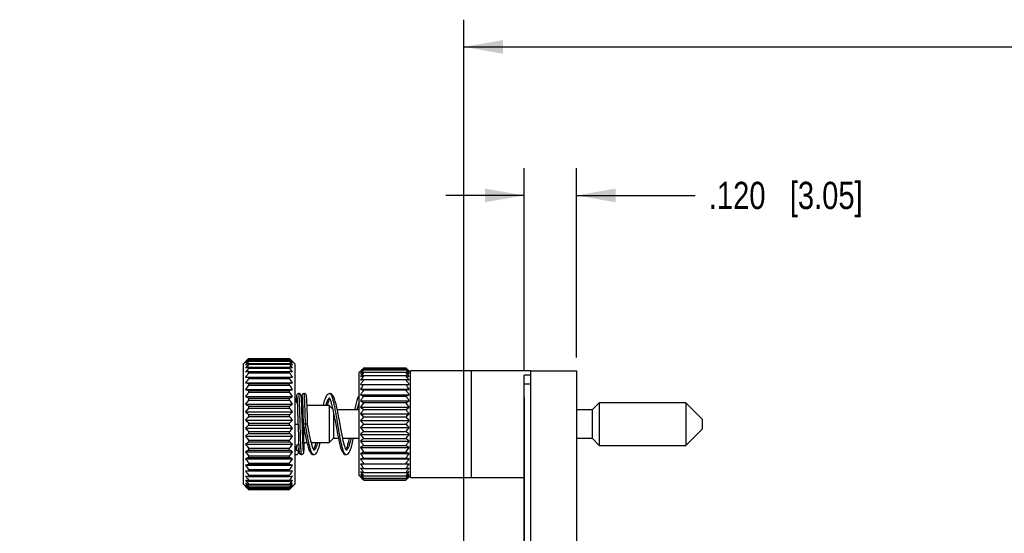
# Model space of a CAD drawing. Header units: inches. Extents: x 0 to 34, y 0 to 22.
# Tile 32 of 35: x 15 to 19.5, y 15.6 to 17.9. Entities that reach past the tile are written whole.
import ezdxf

# ---------------------------------------------------------------- set-up
doc = ezdxf.new("R2010")
doc.units = ezdxf.units.IN
doc.header["$LTSCALE"] = 1.87
doc.header["$MEASUREMENT"] = 0
doc.layers.get('0').update_dxf_attribs({"linetype": 'CONTINUOUS'})
doc.layers.add('DIMENSIONS', color=7, linetype='CONTINUOUS')
doc.styles.get("Standard").update_dxf_attribs({"font": 'txt', "width": 0.8})
doc.dimstyles.new('DIMSTYLE_1', dxfattribs={"dimtxt": 0.125, "dimasz": 0.18, "dimexe": 0.18, "dimexo": 0.0625, "dimgap": 0.09, "dimtad": 0, "dimtih": 1, "dimtoh": 1, "dimdec": 3, "dimlfac": 0.5, "dimzin": 4, "dimdsep": 46, "dimtxsty": 'STANDARD', "dimblk": '_FILLED', "dimblk1": '_FILLED', "dimblk2": '_FILLED', "dimcen": 0.09, "dimadec": 0, "dimazin": 0, "dimtp": 0.01, "dimtm": 0.01, "dimtfac": 1, "dimtdec": 3, "dimtofl": 0, "dimtmove": 0, "dimatfit": 3, "dimldrblk": '_FILLED', "dimfxl": 1, "dimtolj": 1, "dimtzin": 4, "dimarcsym": 0})

# ---------------------------------------------------------------- blocks, each defined once
blk = doc.blocks.new('_FILLED')
at = {"color": 0, "linetype": 'BYBLOCK'}
blk.add_solid([(0, 0), (-1, 0.174), (-1, -0.174)], dxfattribs=at)
blk = doc.blocks.new('*D0')
at = {"layer": 'DIMENSIONS', "color": 2, "linetype": 'CONTINUOUS'}
for p, q in [((17.2744, 16.2989), (17.2744, 17.2274)), ((17.5144, 16.3589), (17.5144, 17.2274)), ((17.2744, 17.1024), (16.9144, 17.1024)), ((17.5144, 17.1024), (18.0599, 17.1024))]:
    blk.add_line(p, q, dxfattribs=at)
at = {"layer": 'DIMENSIONS', "color": 2, "linetype": 'CONTINUOUS', "xscale": 0.18, "yscale": 0.18, "zscale": 0.18}
blk.add_blockref('_FILLED', (17.2744, 17.1024), dxfattribs=at)
at = {"layer": 'DIMENSIONS', "color": 2, "linetype": 'CONTINUOUS', "xscale": 0.18, "yscale": 0.18, "zscale": 0.18, "rotation": 180}
blk.add_blockref('_FILLED', (17.5144, 17.1024), dxfattribs=at)
at = {"layer": 'DIMENSIONS', "color": 2, "linetype": 'CONTINUOUS', "insert": (18.1224, 17.1649), "char_height": 0.125, "width": 1.125, "attachment_point": 1, "line_spacing_factor": 0.9}
blk.add_mtext('.120{\\Ftxt.shx;\\W1.000000;\\H0.125000; }[3.05]', dxfattribs=at)
blk = doc.blocks.new('*D1')
at = {"layer": 'DIMENSIONS', "color": 2, "linetype": 'CONTINUOUS'}
for p, q in [((17.2744, 16.1739), (17.2744, 15.1774)), ((16.9971, 14.7453), (16.9971, 15.4274)), ((16.9971, 15.3024), (16.146, 15.3024)), ((17.2744, 15.3024), (17.6344, 15.3024))]:
    blk.add_line(p, q, dxfattribs=at)
at = {"layer": 'DIMENSIONS', "color": 2, "linetype": 'CONTINUOUS', "xscale": 0.18, "yscale": 0.18, "zscale": 0.18}
blk.add_blockref('_FILLED', (16.9971, 15.3024), dxfattribs=at)
at = {"layer": 'DIMENSIONS', "color": 2, "linetype": 'CONTINUOUS', "xscale": 0.18, "yscale": 0.18, "zscale": 0.18, "rotation": 180}
blk.add_blockref('_FILLED', (17.2744, 15.3024), dxfattribs=at)
at = {"layer": 'DIMENSIONS', "color": 2, "linetype": 'CONTINUOUS', "insert": (16.0835, 15.3649), "char_height": 0.125, "width": 1.125, "attachment_point": 3, "line_spacing_factor": 0.9}
blk.add_mtext('.139{\\Ftxt.shx;\\W1.000000;\\H0.125000; }[3.52]', dxfattribs=at)
blk = doc.blocks.new('*D5')
at = {"layer": 'DIMENSIONS', "color": 2, "linetype": 'CONTINUOUS'}
for p, q in [((16.9971, 14.7453), (16.9971, 17.9093)), ((31.0429, 13.5976), (31.0429, 17.9093)), ((16.9971, 17.7843), (23.245, 17.7843)), ((31.0429, 17.7843), (24.795, 17.7843))]:
    blk.add_line(p, q, dxfattribs=at)
at = {"layer": 'DIMENSIONS', "color": 2, "linetype": 'CONTINUOUS', "xscale": 0.18, "yscale": 0.18, "zscale": 0.18, "rotation": 179.9999999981}
blk.add_blockref('_FILLED', (16.9971, 17.7843), dxfattribs=at)
at = {"layer": 'DIMENSIONS', "color": 2, "linetype": 'CONTINUOUS', "xscale": 0.18, "yscale": 0.18, "zscale": 0.18}
blk.add_blockref('_FILLED', (31.0429, 17.7843), dxfattribs=at)
at = {"layer": 'DIMENSIONS', "color": 2, "linetype": 'CONTINUOUS', "insert": (24.02, 17.8468), "char_height": 0.125, "width": 1.425, "attachment_point": 2, "line_spacing_factor": 0.9}
blk.add_mtext('7.023{\\Ftxt.shx;\\W1.000000;\\H0.125000; }[178.38]', dxfattribs=at)

msp = doc.modelspace()

# ---------------------------------------------------------------- linework, layer by layer
at = {"color": 7, "linetype": 'CONTINUOUS'}
for p, q in [((16.008, 16.3514), (15.9853, 16.3288)), ((15.9853, 15.776), (15.9853, 16.3288)), ((16.009, 16.3524), (16.008, 16.3514)), ((16.1977, 16.3524), (16.009, 16.3524)), ((16.009, 16.3504), (16.009, 16.3492)), ((16.009, 16.3504), (16.1977, 16.3504)), ((16.009, 16.3492), (16.1977, 16.3492)), ((16.009, 16.3434), (16.009, 16.341)), ((16.009, 16.3434), (16.1977, 16.3434)), ((16.009, 16.341), (16.1977, 16.341)), ((16.009, 16.3313), (16.009, 16.3278)), ((16.009, 16.3313), (16.1977, 16.3313)), ((16.009, 16.3278), (16.1977, 16.3278)), ((16.1987, 16.3514), (16.1977, 16.3524)), ((16.1977, 16.3492), (16.1977, 16.3504)), ((16.1977, 16.341), (16.1977, 16.3434)), ((16.1977, 16.3278), (16.1977, 16.3313)), ((16.2213, 16.3288), (16.1987, 16.3514)), ((16.2213, 16.3288), (16.2213, 15.776)), ((16.009, 16.3145), (16.009, 16.3099)), ((16.009, 16.3145), (16.1977, 16.3145)), ((16.009, 16.3099), (16.1977, 16.3099)), ((16.009, 16.2932), (16.009, 16.2876)), ((16.009, 16.2932), (16.1977, 16.2932)), ((16.009, 16.2876), (16.1977, 16.2876)), ((16.1977, 16.3099), (16.1977, 16.3145)), ((16.1977, 16.2876), (16.1977, 16.2932)), ((16.5225, 16.2943), (16.5168, 16.2886)), ((16.5168, 15.8162), (16.5168, 16.2886)), ((16.5381, 16.3099), (16.537, 16.3088)), ((16.5381, 16.3099), (16.537, 16.3088)), ((16.7316, 16.3099), (16.5381, 16.3099)), ((16.5381, 16.3077), (16.7316, 16.3077)), ((16.5381, 16.3011), (16.7316, 16.3011)), ((16.5381, 16.2903), (16.7316, 16.2903)), ((16.5381, 16.2754), (16.7316, 16.2754)), ((16.7327, 16.3088), (16.7316, 16.3099)), ((16.7327, 16.3088), (16.7316, 16.3099)), ((16.7524, 16.2891), (16.7471, 16.2943)), ((16.7524, 15.8074), (16.7524, 16.2974)), ((17.3044, 16.2974), (16.7524, 16.2974)), ((17.2744, 6.1884), (17.2744, 16.2764)), ((17.3044, 16.2764), (17.2744, 16.2764)), ((17.3044, 16.2964), (17.3044, 6.1684)), ((17.3044, 16.2964), (17.5144, 16.2964)), ((17.5144, 16.2964), (17.5144, 6.1684)), ((15.9954, 16.2678), (16.2113, 16.2678)), ((15.9954, 16.2413), (16.2113, 16.2413)), ((16.009, 16.2678), (16.009, 16.2613)), ((16.009, 16.2613), (16.1977, 16.2613)), ((16.009, 16.2387), (16.009, 16.2314)), ((16.009, 16.2387), (16.1977, 16.2387)), ((16.009, 16.2314), (16.1977, 16.2314)), ((16.1977, 16.2613), (16.1977, 16.2678)), ((16.1977, 16.2314), (16.1977, 16.2387)), ((16.5228, 16.2345), (16.7469, 16.2345)), ((16.5381, 16.2567), (16.7316, 16.2567)), ((17.3044, 16.2364), (17.2744, 16.2364)), ((15.9954, 16.2116), (16.2113, 16.2116)), ((16.009, 16.2064), (16.009, 16.1984)), ((16.009, 16.2064), (16.1977, 16.2064)), ((16.009, 16.1984), (16.1977, 16.1984)), ((16.1977, 16.1984), (16.1977, 16.2064)), ((16.382, 16.1924), (16.3819, 16.1924)), ((16.5168, 16.1841), (16.5163, 16.1834)), ((16.5228, 16.2121), (16.7469, 16.2121)), ((16.5228, 16.187), (16.7469, 16.187)), ((16.5381, 16.2092), (16.7316, 16.2092)), ((15.9954, 16.1791), (16.2113, 16.1791)), ((15.9954, 16.1445), (16.2113, 16.1445)), ((16.009, 16.1715), (16.009, 16.1629)), ((16.009, 16.1715), (16.1977, 16.1715)), ((16.009, 16.1629), (16.1977, 16.1629)), ((16.1977, 16.1629), (16.1977, 16.1715)), ((16.2279, 16.1613), (16.2276, 16.1562)), ((16.2321, 16.1662), (16.2324, 16.1611)), ((16.2324, 16.1611), (16.2327, 16.1551)), ((16.2327, 16.1551), (16.233, 16.1481)), ((16.233, 16.1481), (16.2335, 16.1358)), ((16.2531, 16.1461), (16.2527, 16.1553)), ((16.2536, 16.135), (16.2531, 16.1461)), ((16.2562, 16.1678), (16.2565, 16.1633)), ((16.2569, 16.1551), (16.2574, 16.1449)), ((16.2574, 16.1449), (16.2579, 16.1326)), ((16.2767, 16.1595), (16.2764, 16.1659)), ((16.2771, 16.1517), (16.2767, 16.1595)), ((16.2777, 16.1374), (16.2771, 16.1517)), ((16.3794, 16.1732), (16.3803, 16.172)), ((16.5228, 16.1595), (16.7469, 16.1595)), ((16.5381, 16.1812), (16.7316, 16.1812)), ((16.5381, 16.151), (16.7316, 16.151)), ((17.619, 16.1501), (17.5867, 16.1178)), ((17.619, 16.1501), (17.619, 15.9548)), ((18.0166, 16.1501), (17.619, 16.1501)), ((18.0166, 16.1501), (18.0166, 15.9548)), ((18.0914, 16.0753), (18.0166, 16.1501)), ((15.9954, 16.1083), (16.2113, 16.1083)), ((16.009, 16.1345), (16.009, 16.1256)), ((16.009, 16.1345), (16.1977, 16.1345)), ((16.009, 16.1256), (16.1977, 16.1256)), ((16.009, 16.0962), (16.009, 16.087)), ((16.009, 16.0962), (16.1977, 16.0962)), ((16.1977, 16.1256), (16.1977, 16.1345)), ((16.1977, 16.087), (16.1977, 16.0962)), ((16.2335, 16.1358), (16.234, 16.1214)), ((16.234, 16.1214), (16.2346, 16.1049)), ((16.2346, 16.1049), (16.2354, 16.08)), ((16.2542, 16.1162), (16.2536, 16.135)), ((16.2555, 16.0752), (16.2542, 16.1162)), ((16.2579, 16.1326), (16.2584, 16.1183)), ((16.2584, 16.1183), (16.2591, 16.0962)), ((16.2783, 16.12), (16.2777, 16.1374)), ((16.3793, 16.1374), (16.2777, 16.1374)), ((16.2792, 16.092), (16.2783, 16.12)), ((16.3793, 16.1374), (16.3793, 15.9674)), ((16.396, 16.1208), (16.3793, 16.1374)), ((16.399, 16.1064), (16.399, 15.9871)), ((16.5168, 16.1178), (16.4167, 16.1178)), ((16.5161, 16.1178), (16.5168, 16.1213)), ((16.5228, 16.1303), (16.7469, 16.1303)), ((16.5228, 16.0997), (16.7469, 16.0997)), ((16.5381, 16.1191), (16.7316, 16.1191)), ((17.5867, 16.1178), (17.5144, 16.1178)), ((17.5867, 16.1178), (17.5867, 15.9871)), ((15.9954, 16.0712), (16.2113, 16.0712)), ((16.009, 16.087), (16.1977, 16.087)), ((16.009, 16.057), (16.009, 16.0478)), ((16.009, 16.057), (16.1977, 16.057)), ((16.009, 16.0478), (16.1977, 16.0478)), ((16.1977, 16.0478), (16.1977, 16.057)), ((16.2213, 16.0524), (16.2362, 16.0524)), ((16.2804, 16.0524), (16.2562, 16.0524)), ((16.5228, 16.0683), (16.7469, 16.0683)), ((16.5381, 16.086), (16.7316, 16.086)), ((16.5381, 16.0524), (16.7316, 16.0524)), ((18.0914, 16.0753), (18.0914, 16.0296)), ((15.9954, 16.0337), (16.2113, 16.0337)), ((16.009, 16.0178), (16.009, 16.0087)), ((16.009, 16.0178), (16.1977, 16.0178)), ((16.009, 16.0087), (16.1977, 16.0087)), ((16.1977, 16.0087), (16.1977, 16.0178)), ((16.258, 15.9937), (16.2573, 16.0163)), ((16.2613, 16.0475), (16.2613, 15.9674)), ((16.5228, 16.0366), (16.7469, 16.0366)), ((16.5228, 16.0052), (16.7469, 16.0052)), ((16.5381, 16.0188), (16.7316, 16.0188)), ((18.0166, 15.9548), (18.0914, 16.0296)), ((15.9954, 15.9965), (16.2113, 15.9965)), ((15.9954, 15.9603), (16.2113, 15.9603)), ((16.009, 15.9792), (16.009, 15.9703)), ((16.009, 15.9792), (16.1977, 15.9792)), ((16.009, 15.9703), (16.1977, 15.9703)), ((16.1977, 15.9703), (16.1977, 15.9792)), ((16.2381, 15.9908), (16.2389, 15.969)), ((16.2389, 15.969), (16.2394, 15.9557)), ((16.2585, 15.9786), (16.258, 15.9937)), ((16.259, 15.9652), (16.2585, 15.9786)), ((16.2595, 15.9537), (16.259, 15.9652)), ((16.2613, 15.9674), (16.2772, 15.9674)), ((16.2651, 15.9558), (16.2656, 15.9674)), ((16.2975, 15.9674), (16.3793, 15.9674)), ((16.3793, 15.9674), (16.399, 15.9871)), ((16.399, 15.9871), (16.4216, 15.9871)), ((16.4417, 15.9871), (16.5168, 15.9871)), ((16.5228, 15.9746), (16.7469, 15.9746)), ((16.5381, 15.9858), (16.7316, 15.9858)), ((17.5144, 15.9871), (17.5867, 15.9871)), ((17.5867, 15.9871), (17.619, 15.9548)), ((15.9954, 15.9257), (16.2113, 15.9257)), ((16.009, 15.9419), (16.009, 15.9334)), ((16.009, 15.9419), (16.1977, 15.9419)), ((16.009, 15.9334), (16.1977, 15.9334)), ((16.1977, 15.9334), (16.1977, 15.9419)), ((16.2279, 15.9124), (16.228, 15.9124)), ((16.2279, 15.9124), (16.228, 15.9124)), ((16.2281, 15.9324), (16.228, 15.9324)), ((16.2394, 15.9557), (16.2398, 15.9482)), ((16.2398, 15.9482), (16.2401, 15.9418)), ((16.2401, 15.9418), (16.2404, 15.9365)), ((16.2599, 15.9471), (16.2595, 15.9537)), ((16.2644, 15.9415), (16.2647, 15.9479)), ((16.2647, 15.9479), (16.2651, 15.9558)), ((16.3077, 15.9124), (16.3076, 15.9124)), ((16.4563, 15.9124), (16.4554, 15.9125)), ((16.4564, 15.9124), (16.4563, 15.9124)), ((16.4589, 15.9317), (16.4583, 15.9324)), ((16.5228, 15.9453), (16.7469, 15.9453)), ((16.5228, 15.9179), (16.7469, 15.9179)), ((16.5381, 15.9539), (16.7316, 15.9539)), ((16.5381, 15.9237), (16.7316, 15.9237)), ((17.619, 15.9548), (18.0166, 15.9548)), ((15.9954, 15.8933), (16.2113, 15.8933)), ((16.009, 15.9064), (16.009, 15.8984)), ((16.009, 15.9064), (16.1977, 15.9064)), ((16.009, 15.8984), (16.1977, 15.8984)), ((16.009, 15.8735), (16.009, 15.8662)), ((16.009, 15.8735), (16.1977, 15.8735)), ((16.1977, 15.8984), (16.1977, 15.9064)), ((16.1977, 15.8662), (16.1977, 15.8735)), ((16.5228, 15.8928), (16.7469, 15.8928)), ((16.5228, 15.8704), (16.7469, 15.8704)), ((16.5381, 15.8957), (16.7316, 15.8957)), ((15.9954, 15.8635), (16.2113, 15.8635)), ((15.9954, 15.8371), (16.2113, 15.8371)), ((16.009, 15.8662), (16.1977, 15.8662)), ((16.009, 15.8436), (16.009, 15.8371)), ((16.009, 15.8436), (16.1977, 15.8436)), ((16.1977, 15.8371), (16.1977, 15.8436)), ((16.5381, 15.8481), (16.7316, 15.8481)), ((16.5381, 15.8294), (16.7316, 15.8294)), ((16.009, 15.8173), (16.009, 15.8116)), ((16.009, 15.8173), (16.1977, 15.8173)), ((16.009, 15.8116), (16.1977, 15.8116)), ((16.009, 15.795), (16.009, 15.7903)), ((16.009, 15.795), (16.1977, 15.795)), ((16.009, 15.7903), (16.1977, 15.7903)), ((16.009, 15.7771), (16.009, 15.7735)), ((16.009, 15.7771), (16.1977, 15.7771)), ((16.1977, 15.8116), (16.1977, 15.8173)), ((16.1977, 15.7903), (16.1977, 15.795)), ((16.1977, 15.7735), (16.1977, 15.7771)), ((16.5168, 15.8162), (16.5225, 15.8105)), ((16.537, 15.7961), (16.5381, 15.7949)), ((16.537, 15.796), (16.5381, 15.7949)), ((16.5381, 15.8145), (16.7316, 15.8145)), ((16.5381, 15.8037), (16.7316, 15.8037)), ((16.5381, 15.7971), (16.7316, 15.7971)), ((16.5381, 15.7949), (16.7316, 15.7949)), ((16.7316, 15.7949), (16.7327, 15.7961)), ((16.7316, 15.7949), (16.7327, 15.796)), ((16.7471, 15.8105), (16.7524, 15.8158)), ((16.7524, 15.8074), (17.2744, 15.8074)), ((15.9853, 15.776), (16.008, 15.7534)), ((16.008, 15.7535), (16.009, 15.7525)), ((16.009, 15.7735), (16.1977, 15.7735)), ((16.009, 15.7639), (16.009, 15.7615)), ((16.009, 15.7639), (16.1977, 15.7639)), ((16.009, 15.7615), (16.1977, 15.7615)), ((16.009, 15.7556), (16.009, 15.7544)), ((16.009, 15.7556), (16.1977, 15.7556)), ((16.009, 15.7544), (16.1977, 15.7544)), ((16.009, 15.7525), (16.1977, 15.7525)), ((16.1977, 15.7615), (16.1977, 15.7639)), ((16.1977, 15.7544), (16.1977, 15.7556)), ((16.1977, 15.7525), (16.1987, 15.7535)), ((16.1987, 15.7534), (16.2213, 15.776))]:
    msp.add_line(p, q, dxfattribs=at)
at = {"color": 3, "linetype": 'CONTINUOUS'}
msp.add_line((17.0324, 15.8074), (17.0324, 16.2974), dxfattribs=at)
at = {"color": 7, "linetype": 'CONTINUOUS'}
for points in [[(16.2401, 16.1924), (16.2382, 16.1922), (16.2351, 16.1911), (16.2328, 16.1893), (16.2313, 16.1873), (16.2306, 16.1857), (16.2301, 16.1845), (16.2299, 16.1835), (16.2297, 16.1825), (16.2295, 16.1815), (16.2294, 16.1804), (16.2292, 16.1791), (16.2291, 16.1778), (16.2289, 16.1763), (16.2288, 16.1747), (16.2286, 16.1729), (16.2285, 16.171), (16.2284, 16.1689), (16.2282, 16.1665), (16.2279, 16.1613)], [(16.2521, 16.1659), (16.2519, 16.1688), (16.2518, 16.1713), (16.2516, 16.1736), (16.2514, 16.1756), (16.2513, 16.1774), (16.2511, 16.1789), (16.2509, 16.1803), (16.2508, 16.1814), (16.2506, 16.1825), (16.2504, 16.1835), (16.2501, 16.1845), (16.2497, 16.1858), (16.2489, 16.1873), (16.2475, 16.1892), (16.2454, 16.191), (16.2424, 16.1922), (16.2401, 16.1924)], [(16.2644, 16.1924), (16.2624, 16.1922), (16.2593, 16.1911), (16.257, 16.1893), (16.2556, 16.1873), (16.2548, 16.1857), (16.2544, 16.1845), (16.2541, 16.1834), (16.2539, 16.1823), (16.2537, 16.1812), (16.2535, 16.18), (16.2534, 16.1787), (16.2532, 16.1772), (16.2531, 16.1756), (16.2529, 16.1737), (16.2528, 16.1716), (16.2526, 16.1693), (16.2524, 16.1668), (16.2523, 16.1636)], [(16.2764, 16.1659), (16.2762, 16.1687), (16.276, 16.1713), (16.2758, 16.1735), (16.2757, 16.1755), (16.2755, 16.1773), (16.2753, 16.1788), (16.2752, 16.1802), (16.275, 16.1814), (16.2748, 16.1825), (16.2746, 16.1835), (16.2744, 16.1846), (16.2739, 16.1858), (16.2731, 16.1874), (16.2717, 16.1893), (16.2695, 16.1911), (16.2665, 16.1922), (16.2644, 16.1924)], [(16.382, 16.1924), (16.3774, 16.1917), (16.3716, 16.1882), (16.3674, 16.1832), (16.3638, 16.1768), (16.3604, 16.1687), (16.3571, 16.1587), (16.3538, 16.1464), (16.3516, 16.1374)], [(16.4327, 16.0333), (16.4261, 16.0694), (16.4224, 16.089), (16.4186, 16.1086), (16.4148, 16.1269), (16.411, 16.1432), (16.4074, 16.1569), (16.4038, 16.1679), (16.4003, 16.1765), (16.3966, 16.1832), (16.3922, 16.1883), (16.3863, 16.1917), (16.382, 16.1924)], [(16.5163, 16.1834), (16.5128, 16.1773), (16.5095, 16.1696), (16.5063, 16.1602), (16.5032, 16.149), (16.4999, 16.1357), (16.4964, 16.1202), (16.496, 16.1178)], [(16.2309, 16.1791), (16.2309, 16.179), (16.231, 16.1786), (16.2311, 16.1781), (16.2312, 16.1773), (16.2313, 16.1763), (16.2314, 16.1751), (16.2315, 16.1738), (16.2317, 16.1722), (16.2318, 16.1704), (16.2319, 16.1684), (16.2321, 16.1662)], [(16.2527, 16.1553), (16.2525, 16.1592), (16.2521, 16.1659)], [(16.2551, 16.1791), (16.2551, 16.1791), (16.2551, 16.179), (16.2552, 16.1787), (16.2553, 16.1782), (16.2554, 16.1775), (16.2555, 16.1766), (16.2556, 16.1756), (16.2557, 16.1744), (16.2558, 16.173), (16.2559, 16.1714), (16.2561, 16.1697), (16.2562, 16.1678)], [(16.2565, 16.1633), (16.2568, 16.1581), (16.2569, 16.1551)], [(16.3718, 16.1374), (16.3726, 16.1405), (16.3752, 16.1504), (16.3778, 16.1586), (16.3802, 16.1651), (16.382, 16.169)], [(16.3803, 16.172), (16.3823, 16.1684), (16.3848, 16.1625), (16.3875, 16.1544), (16.3904, 16.1442), (16.3934, 16.1321), (16.3965, 16.1184)], [(16.2591, 16.0962), (16.2603, 16.0578), (16.2604, 16.0524)], [(16.3965, 16.1184), (16.3997, 16.1029), (16.403, 16.0859), (16.4064, 16.0673), (16.4138, 16.0269)], [(16.2354, 16.08), (16.236, 16.0595), (16.2364, 16.0453)], [(16.2573, 16.0163), (16.2563, 16.048), (16.2561, 16.0546), (16.2559, 16.0614), (16.2555, 16.0752)], [(16.2604, 16.0524), (16.2642, 16.0317), (16.2682, 16.0107), (16.272, 15.9912), (16.2757, 15.9739), (16.2792, 15.959), (16.2827, 15.9464), (16.2861, 15.9362), (16.2894, 15.928), (16.293, 15.9216), (16.2974, 15.9165), (16.3031, 15.9132), (16.3076, 15.9124)], [(16.2804, 16.0524), (16.2802, 16.0596), (16.2792, 16.092)], [(16.3102, 15.9317), (16.3102, 15.9317), (16.3096, 15.9324), (16.308, 15.9351), (16.3058, 15.9397), (16.3034, 15.9462), (16.3009, 15.9544), (16.2982, 15.9644), (16.2954, 15.976), (16.2925, 15.9892), (16.2895, 16.0038), (16.2865, 16.0195), (16.2834, 16.0363), (16.2804, 16.0524)], [(16.2364, 16.0453), (16.2366, 16.0381), (16.2381, 15.9908)], [(16.4138, 16.0269), (16.4177, 16.0065), (16.4215, 15.9876), (16.425, 15.9712), (16.4284, 15.9572), (16.4317, 15.9454), (16.435, 15.9357), (16.4383, 15.9278), (16.4418, 15.9215), (16.4461, 15.9166), (16.4518, 15.9132), (16.4563, 15.9124)], [(16.4583, 15.9324), (16.4567, 15.9351), (16.4545, 15.9397), (16.4522, 15.9462), (16.4496, 15.9543), (16.447, 15.9641), (16.4442, 15.9755), (16.4414, 15.9882), (16.4386, 16.0021), (16.4357, 16.0171), (16.4327, 16.0333)], [(16.3178, 15.9674), (16.3158, 15.9598), (16.313, 15.9499), (16.3103, 15.942), (16.3079, 15.9363), (16.3076, 15.9358)], [(16.3076, 15.9124), (16.3121, 15.9132), (16.3179, 15.9166), (16.3223, 15.9217), (16.3259, 15.9282), (16.3293, 15.9366), (16.3328, 15.9472), (16.3363, 15.9603), (16.338, 15.9674)], [(16.4563, 15.9124), (16.4606, 15.9131), (16.4665, 15.9164), (16.4709, 15.9215), (16.4745, 15.928), (16.478, 15.9365), (16.4815, 15.9473), (16.4851, 15.9605), (16.4887, 15.9759), (16.4911, 15.9871)], [(16.471, 15.9871), (16.4696, 15.9806), (16.4667, 15.9682), (16.4639, 15.9574), (16.4612, 15.9483), (16.4587, 15.9411), (16.4564, 15.9359), (16.4564, 15.9358)], [(16.228, 15.9124), (16.2302, 15.9127), (16.2332, 15.9139), (16.2355, 15.9157), (16.2369, 15.9176), (16.2376, 15.9192), (16.2381, 15.9205), (16.2383, 15.9216), (16.2385, 15.9226), (16.2387, 15.9237), (16.2389, 15.925), (16.239, 15.9263), (16.2392, 15.9279), (16.2394, 15.9296), (16.2395, 15.9315), (16.2397, 15.9337), (16.2398, 15.9361), (16.24, 15.9387), (16.2401, 15.9413)], [(16.2404, 15.9365), (16.2406, 15.9342), (16.2407, 15.9322), (16.2409, 15.9303), (16.241, 15.9286), (16.2412, 15.9271), (16.2413, 15.9258), (16.2415, 15.9246), (16.2416, 15.9234), (16.2418, 15.9224), (16.242, 15.9214), (16.2423, 15.9203), (16.2427, 15.9191), (16.2434, 15.9175), (16.2449, 15.9156), (16.2472, 15.9138), (16.2503, 15.9126), (16.2523, 15.9124)], [(16.2523, 15.9124), (16.2543, 15.9126), (16.2573, 15.9138), (16.2596, 15.9156), (16.2611, 15.9175), (16.2619, 15.9191), (16.2623, 15.9203), (16.2625, 15.9213), (16.2627, 15.9223), (16.2629, 15.9233), (16.263, 15.9244), (16.2632, 15.9256), (16.2633, 15.927), (16.2635, 15.9285), (16.2636, 15.9301), (16.2638, 15.932), (16.2639, 15.934), (16.2641, 15.9363), (16.2644, 15.9415)], [(16.2603, 15.939), (16.26, 15.9442), (16.2599, 15.9471)], [(16.2615, 15.9258), (16.2615, 15.9259), (16.2614, 15.9262), (16.2613, 15.9268), (16.2612, 15.9276), (16.2611, 15.9286), (16.261, 15.9298), (16.2609, 15.9312), (16.2607, 15.9328), (16.2606, 15.9346), (16.2605, 15.9367), (16.2603, 15.939)]]:
    msp.add_lwpolyline(points, dxfattribs=at)
for centre, radius, start, end in [((16.5258, 15.8431), 0.7256, 135.5346, 136.9685), ((16.4452, 15.8509), 0.6632, 131.1274, 132.6995), ((16.6015, 15.829), 0.7885, 138.7191, 140.2335), ((16.3804, 15.8254), 0.6373, 125.6449, 127.1574), ((16.6584, 15.8185), 0.8335, 141.1818, 142.6916), ((16.3247, 15.756), 0.6563, 118.7573, 120.1148), ((16.7146, 15.7956), 0.8838, 142.9784, 144.462), ((15.7467, 15.8344), 0.6853, 47.3258, 48.8473), ((15.6224, 15.8437), 0.7659, 39.7441, 41.3033), ((15.8127, 15.807), 0.6602, 52.8688, 54.3289), ((15.5483, 15.8185), 0.8335, 37.3084, 38.8182), ((15.8694, 15.7336), 0.6819, 59.9107, 61.2172), ((15.4921, 15.7956), 0.8838, 35.538, 37.0216), ((15.697, 15.8586), 0.7032, 43.0088, 44.4883), ((16.282, 15.5788), 0.7848, 110.3603, 111.4186), ((16.7577, 15.7698), 0.9232, 144.1968, 145.6595), ((16.2551, 14.9776), 1.3384, 100.5995, 101.1898), ((16.7848, 15.7424), 0.9483, 144.9029, 146.3522), ((15.9128, 15.5478), 0.8179, 68.6029, 69.6182), ((15.449, 15.7698), 0.9232, 34.3405, 35.8032), ((15.9402, 14.9187), 1.3984, 78.8229, 79.3879), ((15.4219, 15.7424), 0.9483, 33.6478, 35.0971), ((16.9879, 15.8595), 0.6366, 135.1011, 136.9433), ((17.0549, 15.8467), 0.6925, 138.2648, 140.206), ((16.9153, 15.8685), 0.579, 130.6565, 132.6861), ((16.8594, 15.8455), 0.5575, 125.1935, 127.1438), ((17.1121, 15.8321), 0.7413, 140.7446, 142.6552), ((16.8114, 15.7839), 0.5755, 118.354, 120.1018), ((17.1496, 15.8216), 0.7705, 142.53, 144.4448), ((16.7746, 15.6274), 0.6898, 110.0473, 111.4079), ((17.1869, 15.7998), 0.8044, 143.7545, 145.6427), ((16.2343, 15.8635), 0.6668, 39.7565, 41.7727), ((16.3376, 15.8496), 0.6042, 47.3562, 49.3012), ((16.1784, 15.8485), 0.7147, 37.3094, 39.2909), ((16.3948, 15.8244), 0.5837, 52.8999, 54.7628), ((16.1201, 15.8216), 0.7705, 35.5552, 37.47), ((16.444, 15.7583), 0.6048, 59.9405, 61.6037), ((16.0828, 15.7998), 0.8044, 34.3573, 36.2455), ((16.4817, 15.5919), 0.7278, 68.6277, 69.9172), ((16.3, 15.8771), 0.6112, 43.0185, 44.9373), ((16.7941, 15.7143), 0.9569, 145.1343, 146.579), ((16.2551, 17.5543), 1.3384, 258.8102, 259.4005), ((16.7848, 15.6861), 0.9483, 144.9029, 146.3522), ((15.4126, 15.7143), 0.9569, 33.421, 34.8657), ((15.9402, 17.6132), 1.3984, 280.6121, 281.1771), ((15.4219, 15.6861), 0.9483, 33.6478, 35.0971), ((16.7514, 15.0974), 1.1787, 100.4255, 101.1836), ((17.2103, 15.7766), 0.826, 144.4645, 146.3358), ((17.2183, 15.7528), 0.8334, 144.6971, 146.5627), ((16.0594, 15.7766), 0.826, 33.6642, 35.5355), ((16.5054, 15.0298), 1.2476, 78.8373, 79.5536), ((16.0514, 15.7528), 0.8334, 33.4373, 35.3029), ((16.282, 16.9422), 0.7848, 248.5815, 249.6397), ((16.7577, 15.6583), 0.9232, 144.1968, 145.6595), ((15.9128, 16.9731), 0.8179, 290.3818, 291.3971), ((15.449, 15.6583), 0.9232, 34.3405, 35.8032), ((16.382, 16.1884), 0.00402, 88.3912, 89.4208), ((16.7514, 17.3685), 1.1788, 258.8164, 259.5745), ((17.2103, 15.7291), 0.826, 144.4645, 146.3358), ((16.7746, 16.8292), 0.6898, 248.5922, 249.9527), ((16.5054, 17.436), 1.2476, 280.4464, 281.1627), ((16.0594, 15.7291), 0.826, 33.6642, 35.5355), ((16.4817, 16.8647), 0.7278, 290.0828, 291.3724), ((16.3247, 16.7469), 0.6563, 239.8852, 241.2427), ((16.7146, 15.6308), 0.8838, 142.9784, 144.462), ((16.3804, 16.6525), 0.6373, 232.8426, 234.3551), ((15.8694, 16.7691), 0.6819, 298.7828, 300.0893), ((15.4921, 15.6308), 0.8838, 35.538, 37.0216), ((15.8127, 16.6709), 0.6602, 305.6711, 307.1312), ((16.2613, 16.1774), 0.04, 180.0036, 224.7779), ((16.2613, 16.1774), 0.04, 258.5262, 264.6768), ((17.1869, 15.7055), 0.8044, 143.7545, 145.6427), ((16.8114, 16.6574), 0.5755, 239.8982, 241.646), ((17.1496, 15.6822), 0.7705, 142.53, 144.4448), ((16.0828, 15.7055), 0.8044, 34.3573, 36.2455), ((16.444, 16.683), 0.6048, 298.3963, 300.0595), ((16.1201, 15.6822), 0.7705, 35.5552, 37.47), ((16.6584, 15.6031), 0.8335, 141.1818, 142.6916), ((16.4452, 16.5957), 0.6633, 227.3005, 228.8726), ((15.5483, 15.6031), 0.8335, 37.3084, 38.8182), ((15.7468, 16.6121), 0.6853, 311.1527, 312.6742), ((16.8594, 16.5747), 0.5575, 232.8563, 234.8065), ((17.1121, 15.65), 0.7413, 140.7446, 142.6551), ((16.9153, 16.5253), 0.579, 227.314, 229.3434), ((16.3948, 16.5958), 0.5836, 305.2371, 307.1001), ((16.1784, 15.6665), 0.7147, 37.3093, 39.2909), ((16.3376, 16.5441), 0.6042, 310.6988, 312.6438), ((16.6015, 15.5667), 0.7886, 138.7192, 140.2335), ((16.5148, 16.5557), 0.7103, 223.0136, 224.5918), ((16.5307, 15.5339), 0.7324, 135.432, 136.9626), ((15.6224, 15.5815), 0.7659, 39.7441, 41.3033), ((15.676, 16.571), 0.7324, 315.432, 316.9626), ((15.6919, 15.5492), 0.7103, 43.0136, 44.5918), ((17.0549, 15.625), 0.6925, 138.2649, 140.206), ((16.9754, 16.4907), 0.6191, 223.0266, 225.0659), ((16.9935, 15.5966), 0.6443, 134.9739, 136.9336), ((16.2343, 15.6419), 0.6667, 39.7564, 41.7728), ((16.2762, 16.5082), 0.6443, 314.9739, 316.9336), ((16.2943, 15.6141), 0.6191, 43.0266, 45.0659), ((16.5843, 16.5233), 0.7659, 219.7441, 221.3033), ((16.4599, 15.4927), 0.6853, 131.1527, 132.6742), ((15.6051, 16.5381), 0.7886, 318.7192, 320.2335), ((15.7615, 15.5091), 0.6633, 47.3005, 48.8726), ((17.0353, 16.463), 0.6667, 219.7564, 221.7728), ((16.932, 15.5608), 0.6042, 130.6988, 132.6438), ((17.0912, 16.4384), 0.7147, 217.3093, 219.2909), ((16.2148, 16.4798), 0.6925, 318.2649, 320.206), ((16.3543, 15.5795), 0.579, 47.314, 49.3434), ((16.1576, 16.4549), 0.7413, 320.7446, 322.6551), ((16.6584, 16.5017), 0.8335, 217.3084, 218.8182), ((16.3939, 15.434), 0.6602, 125.6711, 127.1312), ((16.7146, 16.474), 0.8838, 215.538, 217.0216), ((15.5483, 16.5017), 0.8335, 321.1818, 322.6916), ((15.8263, 15.4524), 0.6373, 52.8426, 54.3551), ((15.4921, 16.474), 0.8838, 322.9784, 324.462), ((16.2613, 15.9274), 0.04, 123.8113, 179.9964), ((16.2613, 15.9274), 0.04, 90, 93.4305), ((16.8748, 15.5091), 0.5836, 125.2371, 127.1001), ((17.1496, 16.4226), 0.7705, 215.5552, 217.47), ((16.4102, 15.5302), 0.5575, 52.8563, 54.8065), ((16.1201, 16.4226), 0.7705, 322.53, 324.4448), ((16.3373, 15.3357), 0.6819, 118.7828, 120.0893), ((16.7577, 16.4465), 0.9232, 214.3405, 215.8032), ((15.882, 15.358), 0.6563, 59.8852, 61.2427), ((15.449, 16.4465), 0.9232, 324.1968, 325.6595), ((16.228, 15.9225), 0.00993, 129.8121, 132.6433), ((16.228, 15.9224), 0.01, 227.356, 269.4052), ((16.228, 15.9224), 0.01, 90.0434, 129.8119), ((16.228, 15.9225), 0.01, 270.0338, 285.5267), ((16.228, 15.9224), 0.01, 294.2916, 89.4267), ((16.2281, 15.9224), 0.00994, 285.5456, 294.3328), ((16.3076, 15.9164), 0.004, 266.1683, 269.44), ((16.3073, 15.9382), 0.00579, 288.986, 293.1875), ((16.4561, 15.9381), 0.00575, 290.576, 291.3508), ((16.8257, 15.4219), 0.6048, 118.3963, 120.0595), ((17.1869, 16.3993), 0.8044, 214.3573, 216.2455), ((16.788, 15.2402), 0.7278, 110.0828, 111.3724), ((17.2103, 16.3758), 0.826, 213.6642, 215.5355), ((16.4583, 15.4474), 0.5755, 59.8982, 61.646), ((16.0828, 16.3993), 0.8044, 323.7545, 325.6427), ((16.4951, 15.2757), 0.6898, 68.5922, 69.9527), ((16.0594, 16.3758), 0.826, 324.4645, 326.3358), ((16.2938, 15.1317), 0.8179, 110.3818, 111.3971), ((16.7848, 16.4187), 0.9483, 213.6478, 215.0971), ((15.9247, 15.1627), 0.7848, 68.5815, 69.6397), ((15.4219, 16.4187), 0.9483, 324.9029, 326.3522), ((16.7643, 14.6688), 1.2476, 100.4464, 101.1627), ((17.2183, 16.352), 0.8334, 213.4373, 215.3029), ((17.2103, 16.3282), 0.826, 213.6642, 215.5355), ((16.5183, 14.7364), 1.1788, 78.8164, 79.5745), ((16.0514, 16.352), 0.8334, 324.6971, 326.5627), ((16.0594, 16.3282), 0.826, 324.4645, 326.3358), ((16.2665, 14.4916), 1.3984, 100.6121, 101.1771), ((16.7941, 16.3906), 0.9569, 213.421, 214.8657), ((16.7848, 16.3625), 0.9483, 213.6478, 215.0971), ((15.9515, 14.5506), 1.3384, 78.8102, 79.4005), ((15.4126, 16.3906), 0.9569, 325.1343, 326.579), ((15.4219, 16.3625), 0.9483, 324.9029, 326.3522), ((16.7643, 17.075), 1.2476, 258.8373, 259.5536), ((17.1869, 16.3051), 0.8044, 214.3573, 216.2455), ((16.788, 16.513), 0.7278, 248.6277, 249.9172), ((17.1496, 16.2832), 0.7705, 215.5552, 217.47), ((16.8257, 16.3465), 0.6048, 239.9405, 241.6037), ((17.0913, 16.2563), 0.7147, 217.3094, 219.2909), ((16.0828, 16.3051), 0.8044, 323.7545, 325.6427), ((16.5183, 17.0074), 1.1787, 280.4255, 281.1836), ((16.1201, 16.2832), 0.7705, 322.53, 324.4448), ((16.4951, 16.4774), 0.6898, 290.0473, 291.4079), ((16.1576, 16.2728), 0.7413, 320.7446, 322.6552), ((16.4583, 16.321), 0.5755, 298.354, 300.1018), ((16.2665, 17.1862), 1.3984, 258.8229, 259.3879), ((16.7577, 16.335), 0.9232, 214.3405, 215.8032), ((16.2938, 16.5571), 0.8179, 248.6029, 249.6182), ((16.7146, 16.3092), 0.8838, 215.538, 217.0216), ((16.3373, 16.3712), 0.6819, 239.9107, 241.2172), ((16.6584, 16.2864), 0.8335, 217.3084, 218.8182), ((15.9515, 17.1272), 1.3384, 280.5995, 281.1898), ((15.449, 16.335), 0.9232, 324.1968, 325.6595), ((15.4921, 16.3092), 0.8838, 322.9784, 324.462), ((15.9247, 16.5261), 0.7848, 290.3603, 291.4186), ((15.5483, 16.2864), 0.8335, 321.1818, 322.6916), ((15.882, 16.3489), 0.6563, 298.7573, 300.1148), ((16.8748, 16.2804), 0.5837, 232.8999, 234.7628), ((17.0353, 16.2413), 0.6668, 219.7565, 221.7727), ((16.9719, 16.2299), 0.6143, 223.0233, 224.9323), ((16.9321, 16.2552), 0.6042, 227.3562, 229.3012), ((16.2148, 16.2581), 0.6925, 318.2648, 320.206), ((16.4103, 16.2593), 0.5575, 305.1935, 307.1438), ((16.3543, 16.2364), 0.579, 310.6565, 312.6861), ((16.2818, 16.2454), 0.6366, 315.1011, 316.9433), ((16.394, 16.2978), 0.6602, 232.8688, 234.3289), ((16.5843, 16.2611), 0.7659, 219.7441, 221.3033), ((16.5117, 16.2482), 0.7061, 223.0117, 224.4852), ((16.4599, 16.2704), 0.6853, 227.3258, 228.8473), ((15.6051, 16.2759), 0.7885, 318.7191, 320.2335), ((15.8263, 16.2794), 0.6373, 305.6449, 307.1574), ((15.7615, 16.254), 0.6632, 311.1274, 312.6995), ((15.6809, 16.2617), 0.7256, 315.5346, 316.9685)]:
    msp.add_arc(centre, radius, start, end, dxfattribs=at)
for points, knots in [([(16.2523, 15.9124), (16.2522, 15.9124), (16.2521, 15.9126), (16.252, 15.9128), (16.2518, 15.9133), (16.2517, 15.914), (16.2515, 15.9152), (16.2513, 15.9167), (16.2511, 15.9186), (16.2509, 15.9207), (16.2507, 15.9242), (16.2503, 15.9294), (16.25, 15.9364), (16.2496, 15.9446), (16.2489, 15.9614), (16.248, 15.9883), (16.2471, 16.019), (16.2464, 16.0456), (16.2458, 16.0661), (16.2453, 16.0862), (16.2447, 16.1056), (16.2441, 16.1239), (16.2436, 16.1406), (16.2431, 16.1534), (16.2427, 16.1626), (16.2424, 16.1686), (16.2422, 16.174), (16.2419, 16.1787), (16.2416, 16.1828), (16.2413, 16.1861), (16.241, 16.1888), (16.2408, 16.1905), (16.2406, 16.1915), (16.2405, 16.192), (16.2403, 16.1923), (16.2402, 16.1924), (16.2401, 16.1924)], [0, 0, 0, 0, 0.000907, 0.001735, 0.002844, 0.005929, 0.010178, 0.01559, 0.022158, 0.029872, 0.03872, 0.059715, 0.084926, 0.114132, 0.147053, 0.264735, 0.402653, 0.475534, 0.548944, 0.621299, 0.691025, 0.756629, 0.816674, 0.869887, 0.893554, 0.915091, 0.934391, 0.951346, 0.965853, 0.977843, 0.987267, 0.994078, 0.996495, 0.998258, 0.999391, 1, 1, 1, 1]), ([(16.2704, 16.0524), (16.2702, 16.0615), (16.2697, 16.0794), (16.2691, 16.1014), (16.2685, 16.1182), (16.2682, 16.1299), (16.2678, 16.1409), (16.2674, 16.1511), (16.267, 16.1603), (16.2667, 16.1684), (16.2663, 16.1755), (16.266, 16.1806), (16.2657, 16.1841), (16.2655, 16.1863), (16.2653, 16.1881), (16.2652, 16.1896), (16.265, 16.1908), (16.2648, 16.1916), (16.2647, 16.192), (16.2646, 16.1923), (16.2645, 16.1924), (16.2644, 16.1924)], [0, 0, 0, 0, 0.194739, 0.381998, 0.470564, 0.554611, 0.633305, 0.70592, 0.771759, 0.830156, 0.880586, 0.922575, 0.94026, 0.955685, 0.968823, 0.979654, 0.988158, 0.994325, 0.996539, 0.998189, 1, 1, 1, 1]), ([(16.4554, 15.9125), (16.4545, 15.9127), (16.4533, 15.9135), (16.4519, 15.9149), (16.4502, 15.9169), (16.4483, 15.9203), (16.446, 15.9254), (16.4437, 15.9316), (16.4415, 15.9389), (16.4392, 15.9473), (16.4361, 15.9604), (16.4322, 15.9787), (16.4277, 16.0026), (16.4232, 16.0283), (16.4187, 16.055), (16.4142, 16.0815), (16.4104, 16.1031), (16.4073, 16.1196), (16.4051, 16.1311), (16.4028, 16.1419), (16.4005, 16.1518), (16.3982, 16.1608), (16.396, 16.1688), (16.3937, 16.1757), (16.3915, 16.1815), (16.3892, 16.1861), (16.3872, 16.1891), (16.3856, 16.1908), (16.3845, 16.1917), (16.3833, 16.1923), (16.3825, 16.1924), (16.3821, 16.1924)], [0, 0, 0, 0, 0.008826, 0.014222, 0.02043, 0.035504, 0.054301, 0.07686, 0.103082, 0.132774, 0.165718, 0.240244, 0.324065, 0.414194, 0.507381, 0.600242, 0.68942, 0.731609, 0.771689, 0.809313, 0.844141, 0.875876, 0.904277, 0.929122, 0.950252, 0.967627, 0.981326, 0.986905, 0.991756, 0.996042, 1, 1, 1, 1]), ([(16.3803, 16.1721), (16.3795, 16.1718), (16.3779, 16.1708), (16.3758, 16.1686), (16.3738, 16.1654), (16.3717, 16.1614), (16.3696, 16.1566), (16.3667, 16.1486), (16.3648, 16.1422), (16.3635, 16.1376)], [0, 0, 0, 0, 0.062266, 0.139392, 0.234587, 0.349228, 0.48367, 0.637472, 1, 1, 1, 1]), ([(16.5168, 16.1524), (16.516, 16.15), (16.5143, 16.1448), (16.5109, 16.1333), (16.5087, 16.1242), (16.5072, 16.1178)], [0, 0, 0, 0, 0.213748, 0.453058, 1, 1, 1, 1]), ([(16.3073, 15.9124), (16.307, 15.9125), (16.3061, 15.9126), (16.305, 15.9132), (16.3038, 15.9142), (16.3022, 15.916), (16.3002, 15.9191), (16.2979, 15.9239), (16.2956, 15.9298), (16.2934, 15.9369), (16.2911, 15.9451), (16.2879, 15.9579), (16.284, 15.9761), (16.2795, 15.9999), (16.275, 16.0256), (16.272, 16.0434), (16.2704, 16.0524)], [0, 0, 0, 0, 0.00802, 0.016794, 0.026778, 0.038272, 0.06644, 0.102113, 0.145421, 0.196184, 0.254114, 0.318775, 0.465983, 0.632716, 0.812915, 1, 1, 1, 1]), ([(16.3261, 15.9671), (16.3248, 15.9627), (16.3229, 15.9563), (16.32, 15.9484), (16.318, 15.9437), (16.316, 15.9397), (16.3139, 15.9365), (16.3119, 15.9342), (16.3104, 15.9332), (16.3096, 15.9328)], [0, 0, 0, 0, 0.359928, 0.513085, 0.647349, 0.762459, 0.858559, 0.936741, 1, 1, 1, 1]), ([(16.4798, 15.9869), (16.479, 15.9832), (16.4773, 15.9761), (16.4746, 15.9661), (16.4719, 15.9572), (16.4692, 15.9496), (16.4666, 15.9432), (16.4642, 15.9389), (16.4623, 15.9362), (16.4607, 15.9343), (16.4592, 15.9332), (16.4582, 15.9328)], [0, 0, 0, 0, 0.191851, 0.36737, 0.524453, 0.661538, 0.777416, 0.871514, 0.910626, 0.944747, 1, 1, 1, 1]), ([(16.2302, 15.9517), (16.2302, 15.9502), (16.23, 15.9475), (16.2297, 15.9436), (16.2294, 15.9403), (16.2292, 15.9375), (16.2289, 15.9354), (16.2286, 15.9339), (16.2284, 15.9329), (16.2282, 15.9325), (16.2281, 15.9324), (16.228, 15.9324)], [0, 0, 0, 0, 0.226759, 0.42588, 0.596409, 0.73741, 0.848126, 0.92828, 0.977956, 0.991859, 1, 1, 1, 1])]:
    msp.add_open_spline(points, degree=3, knots=knots, dxfattribs=at)

# ---------------------------------------------------------------- dimensions: what is measured, and where the dimension line sits
at = {"layer": 'DIMENSIONS', "color": 2, "linetype": 'CONTINUOUS'}
for base, p1, p2, picture, middle in [((16.9971, 17.7843), (31.0429, 13.5976), (16.9971, 14.7453), '*D5', (23.87, 17.7843)), ((17.2744, 17.1024), (17.5144, 16.3589), (17.2744, 16.2989), '*D0', (18.6849, 17.1024)), ((16.9971, 15.3024), (17.2744, 16.1739), (16.9971, 14.7453), '*D1', (15.271, 15.3024))]:
    dim = msp.add_linear_dim(base=base, p1=p1, p2=p2, angle=180, dimstyle='DIMSTYLE_1', dxfattribs=at)
    dim.commit()
    dim.dimension.update_dxf_attribs({"geometry": picture, "text_midpoint": middle, "dimtype": 160})

doc.saveas('drawing.dxf')
